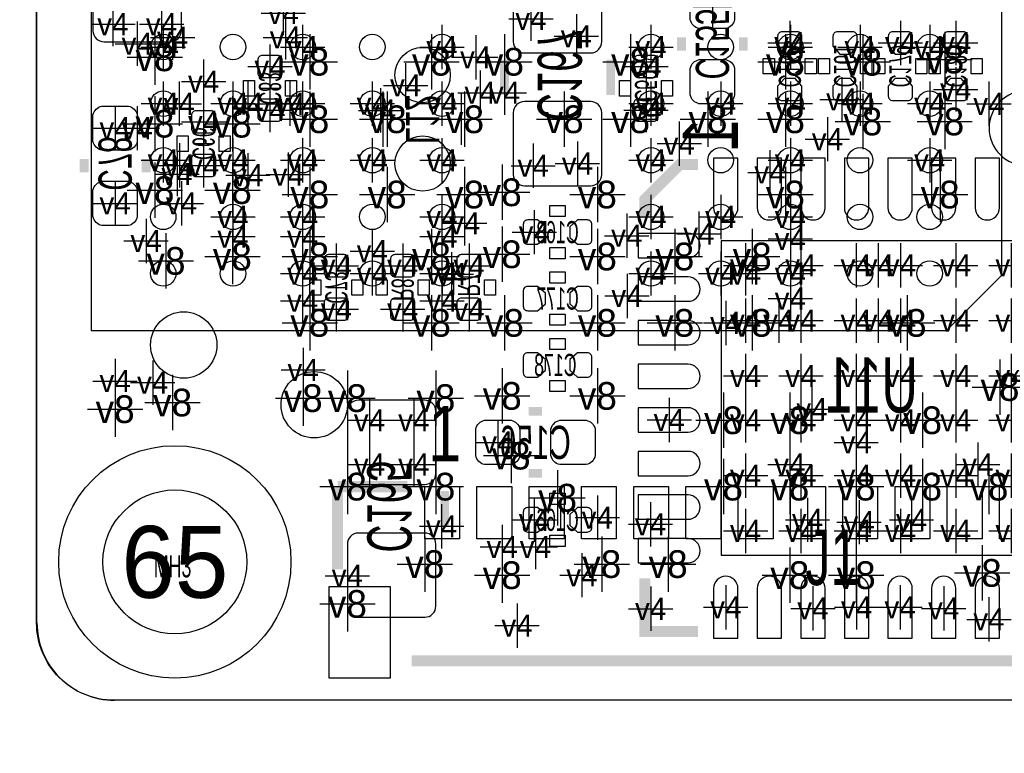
# Model space of a CAD drawing. Extents: x -64 to 356, y -42 to 255.
# Tile 5 of 31: x -2 to 10, y -2 to 6. Entities that reach past the tile are written whole.
import ezdxf
from ezdxf.enums import TextEntityAlignment as Align

# ---------------------------------------------------------------- set-up
doc = ezdxf.new("R2010")
doc.units = 0
for name, color, linetype in [('BG_OUTLINE', 7, 'CONTINUOUS'), ('BG_PANEL', 7, 'CONTINUOUS'), ('MA_NCLEGEND-1-16', 7, 'CONTINUOUS'), ('MA_NCLEGEND-1-2', 7, 'CONTINUOUS'), ('MA_NCLEGEND-14-15', 7, 'CONTINUOUS'), ('MA_NCLEGEND-15-16', 7, 'CONTINUOUS'), ('MA_NCLEGEND-2-3', 7, 'CONTINUOUS'), ('MA_NCLEGEND-3-14', 7, 'CONTINUOUS'), ('PG_SILKSCREEN_BOTTOM', 7, 'CONTINUOUS'), ('PG_SILKSCREEN_TOP', 7, 'CONTINUOUS'), ('PIN_BOTTOM', 7, 'CONTINUOUS'), ('PIN_TOP', 7, 'CONTINUOUS'), ('RD_ASSEMBLY_BOTTOM', 7, 'CONTINUOUS'), ('RD_ASSEMBLY_TOP', 7, 'CONTINUOUS')]:
    doc.layers.add(name, color=color, linetype=linetype)

# ---------------------------------------------------------------- blocks, each defined once
blk = doc.blocks.new('FIGURE_CROSS')
for points in [[(0, 0.5), (0, -0.5)], [(-0.5, 0), (0.5, 0)]]:
    blk.add_lwpolyline(points)
blk = doc.blocks.new('FIGURE_CIRCLE')
blk.add_circle((0, 0), 0.5)

msp = doc.modelspace()

# ---------------------------------------------------------------- linework, layer by layer
at = {"layer": 'BG_OUTLINE'}
msp.add_lwpolyline([(-1.5875, 22.9235, -0.414205), (-0.6985, 23.8125), (48.3235, 23.8125, -0.414199), (49.2125, 22.9235), (49.2125, 20.5105), (49.2125, 1.7145), (49.2125, -0.6985, -0.414223), (48.3235, -1.5875), (-0.6985, -1.5875, -0.414228), (-1.5875, -0.6985)], format="xyb", close=True, dxfattribs=at)
at = {"layer": 'BG_PANEL'}
for points in [[(-1.583182, 1.7145), (-1.583182, 20.5105)], [(-1.583182, -0.6985), (-1.583182, 1.7145)], [(48.327818, -1.5875), (-0.694182, -1.5875)]]:
    msp.add_lwpolyline(points, dxfattribs=at)
for points in [[(-3.615182, -0.6985, 0.414214), (-0.694182, -3.6195)], [(-1.583182, -0.6985, 0.414214), (-0.694182, -1.5875)]]:
    msp.add_lwpolyline(points, format="xyb", dxfattribs=at)
at = {"layer": 'PG_SILKSCREEN_BOTTOM'}
for points, const_width in [([(5.8166, 5.8674), (5.8166, 6.0198)], 0.1016), ([(6.5278, 5.8674), (6.5278, 6.0198)], 0.1016), ([(3.7846, 5.7658), (3.7846, 5.3594)], 0.1016), ([(5.0038, 5.7658), (5.0038, 5.3594)], 0.1016), ([(-1.0414, 4.6228), (-1.0414, 4.4704)], 0.1016), ([(-0.3302, 4.6228), (-0.3302, 4.4704)], 0.1016), ([(5.397246, 3.948684), (5.397246, 4.159504), (5.797296, 4.559554), (6.008116, 4.559554)], 0.127), ([(4.2164, 1.7272), (4.064, 1.7272)], 0.1016), ([(4.2164, 1.016), (4.064, 1.016)], 0.1016), ([(1.8796, 0.8128), (1.8796, 0.4064)], 0.1016), ([(3.0988, 0.8128), (3.0988, 0.4064)], 0.1016), ([(5.397246, -0.189484), (5.397246, -0.800354), (6.008116, -0.800354)], 0.127)]:
    msp.add_lwpolyline(points, dxfattribs=dict(at, const_width=const_width))
for points in [[(6.7564, 5.7785), (6.8834, 5.7785), (6.8834, 5.6007), (6.7564, 5.6007)], [(7.239, 5.7785), (7.366, 5.7785), (7.366, 5.6007), (7.239, 5.6007)], [(7.5184, 5.6007), (7.3914, 5.6007), (7.3914, 5.7785), (7.5184, 5.7785)], [(8.001, 5.6007), (7.874, 5.6007), (7.874, 5.7785), (8.001, 5.7785)], [(8.1534, 5.6007), (8.0264, 5.6007), (8.0264, 5.7785), (8.1534, 5.7785)], [(8.636, 5.6007), (8.509, 5.6007), (8.509, 5.7785), (8.636, 5.7785)], [(8.7884, 5.6007), (8.6614, 5.6007), (8.6614, 5.7785), (8.7884, 5.7785)], [(9.271, 5.6007), (9.144, 5.6007), (9.144, 5.7785), (9.271, 5.7785)], [(0.7874, 5.5245), (0.9144, 5.5245), (0.9144, 5.3467), (0.7874, 5.3467)], [(1.27, 5.5245), (1.397, 5.5245), (1.397, 5.3467), (1.27, 5.3467)], [(5.2324, 5.3467), (5.1054, 5.3467), (5.1054, 5.5245), (5.2324, 5.5245)], [(5.715, 5.3467), (5.588, 5.3467), (5.588, 5.5245), (5.715, 5.5245)], [(0.0254, 4.8895), (0.1524, 4.8895), (0.1524, 4.7117), (0.0254, 4.7117)], [(0.508, 4.8895), (0.635, 4.8895), (0.635, 4.7117), (0.508, 4.7117)], [(4.4831, 4.0894), (4.4831, 3.9624), (4.3053, 3.9624), (4.3053, 4.0894)], [(4.4831, 3.6068), (4.4831, 3.4798), (4.3053, 3.4798), (4.3053, 3.6068)], [(4.4831, 3.3274), (4.4831, 3.2004), (4.3053, 3.2004), (4.3053, 3.3274)], [(1.5494, 3.2385), (1.6764, 3.2385), (1.6764, 3.0607), (1.5494, 3.0607)], [(2.032, 3.2385), (2.159, 3.2385), (2.159, 3.0607), (2.032, 3.0607)], [(2.3114, 3.2385), (2.4384, 3.2385), (2.4384, 3.0607), (2.3114, 3.0607)], [(2.794, 3.2385), (2.921, 3.2385), (2.921, 3.0607), (2.794, 3.0607)], [(3.0734, 3.2385), (3.2004, 3.2385), (3.2004, 3.0607), (3.0734, 3.0607)], [(3.556, 3.2385), (3.683, 3.2385), (3.683, 3.0607), (3.556, 3.0607)], [(4.4831, 2.8448), (4.4831, 2.7178), (4.3053, 2.7178), (4.3053, 2.8448)], [(4.4831, 2.5654), (4.4831, 2.4384), (4.3053, 2.4384), (4.3053, 2.5654)], [(4.4831, 2.0828), (4.4831, 1.9558), (4.3053, 1.9558), (4.3053, 2.0828)], [(4.4831, 0.7874), (4.4831, 0.6604), (4.3053, 0.6604), (4.3053, 0.7874)], [(4.4831, 0.3048), (4.4831, 0.1778), (4.3053, 0.1778), (4.3053, 0.3048)]]:
    msp.add_lwpolyline(points, close=True, dxfattribs=at)
for points in [[(0.9906, 5.4356), (1.1938, 5.4356)], [(5.5118, 5.4356), (5.3086, 5.4356)], [(2.3876, 5.3975), (2.3876, 4.7625)], [(3.2893, 5.3721), (3.2893, 4.7879)], [(0.2286, 4.8006), (0.4318, 4.8006)], [(1.7526, 3.1496), (1.9558, 3.1496)]]:
    msp.add_lwpolyline(points, dxfattribs=at)
at = {"layer": 'PG_SILKSCREEN_TOP'}
msp.add_lwpolyline([(9.495028, 17.61236), (-0.960628, 17.61236), (-0.960628, 2.65684), (8.860028, 2.65684), (9.495028, 3.29184), (9.495028, 17.61236)], dxfattribs=at)
msp.add_lwpolyline([(10.209022, 4.9784, 1), (9.348978, 4.9784, 1), (10.209022, 4.9784)], format="xyb", dxfattribs=at)
at = {"layer": 'PG_SILKSCREEN_TOP', "const_width": 0.127}
for points in [[(2.669286, 0.8636), (1.869186, 0.8636)], [(1.869186, 0.8636), (1.869186, -0.08636)], [(2.719324, -1.136396), (12.469114, -1.136396)]]:
    msp.add_lwpolyline(points, dxfattribs=at)
at = {"layer": 'PIN_BOTTOM'}
for points in [[(-0.0508, 6.9342), (-0.8128, 6.9342, 0.414214), (-0.9398, 6.8072), (-0.9398, 6.096, 0.414214), (-0.8128, 5.969), (-0.0508, 5.969, 0.414214), (0.0762, 6.096), (0.0762, 6.8072, 0.414214)], [(4.0132, 5.842), (4.7752, 5.842, 0.414214), (4.9022, 5.969), (4.9022, 6.6802, 0.414214), (4.7752, 6.8072), (4.0132, 6.8072, 0.414214), (3.8862, 6.6802), (3.8862, 5.969, 0.414214)], [(5.9182, 6.223), (5.9182, 6.5278, -0.294587), (6.0198, 6.6294), (6.3246, 6.6294, -0.294587), (6.4262, 6.5278), (6.4262, 6.223, -0.294587), (6.3246, 6.1214), (6.0198, 6.1214, -0.294587)], [(7.2009, 5.919978), (7.2009, 6.0325, 0.414214), (7.1501, 6.0833), (6.9723, 6.0833, 0.414214), (6.9215, 6.0325), (6.9215, 5.919978), (6.999478, 5.8293), (7.122922, 5.8293)], [(7.8359, 5.919978), (7.8359, 6.0325, 0.414214), (7.7851, 6.0833), (7.6073, 6.0833, 0.414214), (7.5565, 6.0325), (7.5565, 5.919978), (7.634478, 5.8293), (7.757922, 5.8293)], [(8.4709, 5.919978), (8.4709, 6.0325, 0.414214), (8.4201, 6.0833), (8.2423, 6.0833, 0.414214), (8.1915, 6.0325), (8.1915, 5.919978), (8.269478, 5.8293), (8.392922, 5.8293)], [(9.1059, 5.919978), (9.1059, 6.0325, 0.414214), (9.0551, 6.0833), (8.8773, 6.0833, 0.414214), (8.8265, 6.0325), (8.8265, 5.919978), (8.904478, 5.8293), (9.027922, 5.8293)], [(1.0033, 5.812536, 0.414214), (0.9525, 5.761736), (0.9525, 5.609336, 0.414214), (1.0033, 5.558536), (1.1811, 5.558536, 0.414214), (1.2319, 5.609336), (1.2319, 5.761736, 0.414214), (1.1811, 5.812536)], [(5.4991, 5.558536, 0.414214), (5.5499, 5.609336), (5.5499, 5.761736, 0.414214), (5.4991, 5.812536), (5.3213, 5.812536, 0.414214), (5.2705, 5.761736), (5.2705, 5.609336, 0.414214), (5.3213, 5.558536)], [(5.9182, 5.3594), (5.9182, 5.6642, -0.294587), (6.0198, 5.7658), (6.3246, 5.7658, -0.294587), (6.4262, 5.6642), (6.4262, 5.3594, -0.294587), (6.3246, 5.2578), (6.0198, 5.2578, -0.294587)], [(6.9215, 5.459222), (6.9215, 5.3467, 0.414214), (6.9723, 5.2959), (7.1501, 5.2959, 0.414214), (7.2009, 5.3467), (7.2009, 5.459222), (7.122922, 5.5499), (6.999478, 5.5499)], [(7.5565, 5.459222), (7.5565, 5.3467, 0.414214), (7.6073, 5.2959), (7.7851, 5.2959, 0.414214), (7.8359, 5.3467), (7.8359, 5.459222), (7.757922, 5.5499), (7.634478, 5.5499)], [(8.1915, 5.459222), (8.1915, 5.3467, 0.414214), (8.2423, 5.2959), (8.4201, 5.2959, 0.414214), (8.4709, 5.3467), (8.4709, 5.459222), (8.392922, 5.5499), (8.269478, 5.5499)], [(8.8265, 5.459222), (8.8265, 5.3467, 0.414214), (8.8773, 5.2959), (9.0551, 5.2959, 0.414214), (9.1059, 5.3467), (9.1059, 5.459222), (9.027922, 5.5499), (8.904478, 5.5499)], [(-0.4318, 5.1308), (-0.4318, 4.826, -0.294587), (-0.5334, 4.7244), (-0.8382, 4.7244, -0.294587), (-0.9398, 4.826), (-0.9398, 5.1308, -0.294587), (-0.8382, 5.2324), (-0.5334, 5.2324, -0.294587)], [(1.0033, 5.312664, 0.414214), (0.9525, 5.261864), (0.9525, 5.109464, 0.414214), (1.0033, 5.058664), (1.1811, 5.058664, 0.414214), (1.2319, 5.109464), (1.2319, 5.261864, 0.414214), (1.1811, 5.312664)], [(4.0132, 4.318), (4.7752, 4.318, 0.414214), (4.9022, 4.445), (4.9022, 5.1562, 0.414214), (4.7752, 5.2832), (4.0132, 5.2832, 0.414214), (3.8862, 5.1562), (3.8862, 4.445, 0.414214)], [(5.4991, 5.058664, 0.414214), (5.5499, 5.109464), (5.5499, 5.261864, 0.414214), (5.4991, 5.312664), (5.3213, 5.312664, 0.414214), (5.2705, 5.261864), (5.2705, 5.109464, 0.414214), (5.3213, 5.058664)], [(0.2413, 5.177536, 0.414214), (0.1905, 5.126736), (0.1905, 4.974336, 0.414214), (0.2413, 4.923536), (0.4191, 4.923536, 0.414214), (0.4699, 4.974336), (0.4699, 5.126736, 0.414214), (0.4191, 5.177536)], [(0.2413, 4.677664, 0.414214), (0.1905, 4.626864), (0.1905, 4.474464, 0.414214), (0.2413, 4.423664), (0.4191, 4.423664, 0.414214), (0.4699, 4.474464), (0.4699, 4.626864, 0.414214), (0.4191, 4.677664)], [(6.46557, 4.0767), (6.46557, 4.6355), (6.18617, 4.6355), (6.18617, 4.0767), (6.18617, 4.064, 1), (6.46557, 4.064)], [(6.96595, 4.0767), (6.96595, 4.6355), (6.68655, 4.6355), (6.68655, 4.0767), (6.68655, 4.064, 1), (6.96595, 4.064)], [(7.46633, 4.0767), (7.46633, 4.6355), (7.18693, 4.6355), (7.18693, 4.0767), (7.18693, 4.064, 1), (7.46633, 4.064)], [(7.96671, 4.0767), (7.96671, 4.6355), (7.68731, 4.6355), (7.68731, 4.0767), (7.68731, 4.064, 1), (7.96671, 4.064)], [(8.46709, 4.0767), (8.46709, 4.6355), (8.18769, 4.6355), (8.18769, 4.0767), (8.18769, 4.064, 1), (8.46709, 4.064)], [(8.96747, 4.0767), (8.96747, 4.6355), (8.68807, 4.6355), (8.68807, 4.0767), (8.68807, 4.064, 1), (8.96747, 4.064)], [(9.46785, 4.0767), (9.46785, 4.6355), (9.18845, 4.6355), (9.18845, 4.0767), (9.18845, 4.064, 1), (9.46785, 4.064)], [(-0.4318, 4.2672), (-0.4318, 3.9624, -0.294587), (-0.5334, 3.8608), (-0.8382, 3.8608, -0.294587), (-0.9398, 3.9624), (-0.9398, 4.2672, -0.294587), (-0.8382, 4.3688), (-0.5334, 4.3688, -0.294587)], [(4.163822, 3.9243), (4.0513, 3.9243, 0.414214), (4.0005, 3.8735), (4.0005, 3.6957, 0.414214), (4.0513, 3.6449), (4.163822, 3.6449), (4.2545, 3.722878), (4.2545, 3.846322)], [(4.624578, 3.6449), (4.7371, 3.6449, 0.414214), (4.7879, 3.6957), (4.7879, 3.8735, 0.414214), (4.7371, 3.9243), (4.624578, 3.9243), (4.5339, 3.846322), (4.5339, 3.722878)], [(5.8801, 3.77063), (5.3213, 3.77063), (5.3213, 3.49123), (5.8801, 3.49123), (5.8928, 3.49123, 1), (5.8928, 3.77063)], [(1.7653, 3.526536, 0.414214), (1.7145, 3.475736), (1.7145, 3.323336, 0.414214), (1.7653, 3.272536), (1.9431, 3.272536, 0.414214), (1.9939, 3.323336), (1.9939, 3.475736, 0.414214), (1.9431, 3.526536)], [(2.5273, 3.526536, 0.414214), (2.4765, 3.475736), (2.4765, 3.323336, 0.414214), (2.5273, 3.272536), (2.7051, 3.272536, 0.414214), (2.7559, 3.323336), (2.7559, 3.475736, 0.414214), (2.7051, 3.526536)], [(3.2893, 3.526536, 0.414214), (3.2385, 3.475736), (3.2385, 3.323336, 0.414214), (3.2893, 3.272536), (3.4671, 3.272536, 0.414214), (3.5179, 3.323336), (3.5179, 3.475736, 0.414214), (3.4671, 3.526536)], [(5.8801, 3.27025), (5.3213, 3.27025), (5.3213, 2.99085), (5.8801, 2.99085), (5.8928, 2.99085, 1), (5.8928, 3.27025)], [(4.163822, 3.1623), (4.0513, 3.1623, 0.414214), (4.0005, 3.1115), (4.0005, 2.9337, 0.414214), (4.0513, 2.8829), (4.163822, 2.8829), (4.2545, 2.960878), (4.2545, 3.084322)], [(4.624578, 2.8829), (4.7371, 2.8829, 0.414214), (4.7879, 2.9337), (4.7879, 3.1115, 0.414214), (4.7371, 3.1623), (4.624578, 3.1623), (4.5339, 3.084322), (4.5339, 2.960878)], [(1.7653, 3.026664, 0.414214), (1.7145, 2.975864), (1.7145, 2.823464, 0.414214), (1.7653, 2.772664), (1.9431, 2.772664, 0.414214), (1.9939, 2.823464), (1.9939, 2.975864, 0.414214), (1.9431, 3.026664)], [(2.5273, 3.026664, 0.414214), (2.4765, 2.975864), (2.4765, 2.823464, 0.414214), (2.5273, 2.772664), (2.7051, 2.772664, 0.414214), (2.7559, 2.823464), (2.7559, 2.975864, 0.414214), (2.7051, 3.026664)], [(3.2893, 3.026664, 0.414214), (3.2385, 2.975864), (3.2385, 2.823464, 0.414214), (3.2893, 2.772664), (3.4671, 2.772664, 0.414214), (3.5179, 2.823464), (3.5179, 2.975864, 0.414214), (3.4671, 3.026664)], [(5.8801, 2.76987), (5.3213, 2.76987), (5.3213, 2.49047), (5.8801, 2.49047), (5.8928, 2.49047, 1), (5.8928, 2.76987)], [(4.163822, 2.4003), (4.0513, 2.4003, 0.414214), (4.0005, 2.3495), (4.0005, 2.1717, 0.414214), (4.0513, 2.1209), (4.163822, 2.1209), (4.2545, 2.198878), (4.2545, 2.322322)], [(4.624578, 2.1209), (4.7371, 2.1209, 0.414214), (4.7879, 2.1717), (4.7879, 2.3495, 0.414214), (4.7371, 2.4003), (4.624578, 2.4003), (4.5339, 2.322322), (4.5339, 2.198878)], [(5.8801, 2.26949), (5.3213, 2.26949), (5.3213, 1.99009), (5.8801, 1.99009), (5.8928, 1.99009, 1), (5.8928, 2.26949)], [(2.1082, 0.889), (2.8702, 0.889, 0.414214), (2.9972, 1.016), (2.9972, 1.7272, 0.414214), (2.8702, 1.8542), (2.1082, 1.8542, 0.414214), (1.9812, 1.7272), (1.9812, 1.016, 0.414214)], [(5.8801, 1.76911), (5.3213, 1.76911), (5.3213, 1.48971), (5.8801, 1.48971), (5.8928, 1.48971, 1), (5.8928, 1.76911)], [(3.8608, 1.1176), (3.556, 1.1176, -0.294587), (3.4544, 1.2192), (3.4544, 1.524, -0.294587), (3.556, 1.6256), (3.8608, 1.6256, -0.294587), (3.9624, 1.524), (3.9624, 1.2192, -0.294587)], [(4.7244, 1.1176), (4.4196, 1.1176, -0.294587), (4.318, 1.2192), (4.318, 1.524, -0.294587), (4.4196, 1.6256), (4.7244, 1.6256, -0.294587), (4.826, 1.524), (4.826, 1.2192, -0.294587)], [(5.8801, 1.26873), (5.3213, 1.26873), (5.3213, 0.98933), (5.8801, 0.98933), (5.8928, 0.98933, 1), (5.8928, 1.26873)], [(5.8801, 0.76835), (5.3213, 0.76835), (5.3213, 0.48895), (5.8801, 0.48895), (5.8928, 0.48895, 1), (5.8928, 0.76835)], [(4.163822, 0.6223), (4.0513, 0.6223, 0.414214), (4.0005, 0.5715), (4.0005, 0.3937, 0.414214), (4.0513, 0.3429), (4.163822, 0.3429), (4.2545, 0.420878), (4.2545, 0.544322)], [(4.624578, 0.3429), (4.7371, 0.3429, 0.414214), (4.7879, 0.3937), (4.7879, 0.5715, 0.414214), (4.7371, 0.6223), (4.624578, 0.6223), (4.5339, 0.544322), (4.5339, 0.420878)], [(2.1082, -0.635), (2.8702, -0.635, 0.414214), (2.9972, -0.508), (2.9972, 0.2032, 0.414214), (2.8702, 0.3302), (2.1082, 0.3302, 0.414214), (1.9812, 0.2032), (1.9812, -0.508, 0.414214)], [(5.8801, 0.26797), (5.3213, 0.26797), (5.3213, -0.01143), (5.8801, -0.01143), (5.8928, -0.01143, 1), (5.8928, 0.26797)], [(6.18617, -0.3175), (6.18617, -0.8763), (6.46557, -0.8763), (6.46557, -0.3175), (6.46557, -0.3048, 1), (6.18617, -0.3048)], [(6.68655, -0.3175), (6.68655, -0.8763), (6.96595, -0.8763), (6.96595, -0.3175), (6.96595, -0.3048, 1), (6.68655, -0.3048)], [(7.18693, -0.3175), (7.18693, -0.8763), (7.46633, -0.8763), (7.46633, -0.3175), (7.46633, -0.3048, 1), (7.18693, -0.3048)], [(7.68731, -0.3175), (7.68731, -0.8763), (7.96671, -0.8763), (7.96671, -0.3175), (7.96671, -0.3048, 1), (7.68731, -0.3048)], [(8.18769, -0.3175), (8.18769, -0.8763), (8.46709, -0.8763), (8.46709, -0.3175), (8.46709, -0.3048, 1), (8.18769, -0.3048)], [(8.68807, -0.3175), (8.68807, -0.8763), (8.96747, -0.8763), (8.96747, -0.3175), (8.96747, -0.3048, 1), (8.68807, -0.3048)], [(9.18845, -0.3175), (9.18845, -0.8763), (9.46785, -0.8763), (9.46785, -0.3175), (9.46785, -0.3048, 1), (9.18845, -0.3048)]]:
    msp.add_lwpolyline(points, format="xyb", close=True, dxfattribs=at)
msp.add_lwpolyline([(9.8806, 0.0762), (9.8806, 3.683), (6.2738, 3.683), (6.2738, 0.0762)], close=True, dxfattribs=at)
for centre, radius in [((2.8448, 5.588), 0.3175), ((2.8448, 4.572), 0.3175), ((0.1016, 2.4892), 0.381), ((0, 0), 1.3335)]:
    msp.add_circle(centre, radius, dxfattribs=at)
at = {"layer": 'PIN_TOP'}
for points in [[(2.86893, 0.263652), (2.86893, 0.8636), (3.26898, 0.8636), (3.26898, 0.263652)], [(3.469132, 0.263652), (3.469132, 0.8636), (3.869182, 0.8636), (3.869182, 0.263652)], [(4.06908, 0.263652), (4.06908, 0.8636), (4.46913, 0.8636), (4.46913, 0.263652)], [(4.669028, 0.263652), (4.669028, 0.8636), (5.069078, 0.8636), (5.069078, 0.263652)], [(5.268976, 0.263652), (5.268976, 0.8636), (5.669026, 0.8636), (5.669026, 0.263652)], [(5.868924, 0.263652), (5.868924, 0.8636), (6.268974, 0.8636), (6.268974, 0.263652)], [(6.469126, 0.263652), (6.469126, 0.8636), (6.869176, 0.8636), (6.869176, 0.263652)], [(7.069074, 0.263652), (7.069074, 0.8636), (7.469124, 0.8636), (7.469124, 0.263652)], [(7.669022, 0.263652), (7.669022, 0.8636), (8.069072, 0.8636), (8.069072, 0.263652)], [(8.26897, 0.263652), (8.26897, 0.8636), (8.66902, 0.8636), (8.66902, 0.263652)], [(8.869172, 0.263652), (8.869172, 0.8636), (9.269222, 0.8636), (9.269222, 0.263652)], [(9.46912, 0.263652), (9.46912, 0.8636), (9.86917, 0.8636), (9.86917, 0.263652)], [(1.772412, -1.334516), (1.772412, -0.28448), (2.472436, -0.28448), (2.472436, -1.334516)]]:
    msp.add_lwpolyline(points, close=True, dxfattribs=at)
for centre, radius in [((-0.132842, 5.909564), 0.14605), ((0.667258, 5.909564), 0.14605), ((1.467104, 5.909564), 0.14605), ((2.267204, 5.909564), 0.14605), ((3.067304, 5.909564), 0.14605), ((5.467096, 5.909564), 0.14605), ((6.267196, 5.909564), 0.14605), ((7.067296, 5.909564), 0.14605), ((7.867142, 5.909564), 0.14605), ((8.667242, 5.909564), 0.14605), ((-0.132842, 5.259578), 0.14605), ((0.667258, 5.259578), 0.14605), ((1.467104, 5.259578), 0.14605), ((2.267204, 5.259578), 0.14605), ((3.067304, 5.259578), 0.14605), ((5.467096, 5.259578), 0.14605), ((6.267196, 5.259578), 0.14605), ((7.067296, 5.259578), 0.14605), ((7.867142, 5.259578), 0.14605), ((8.667242, 5.259578), 0.14605), ((-0.132842, 4.609592), 0.14605), ((0.667258, 4.609592), 0.14605), ((1.467104, 4.609592), 0.14605), ((2.267204, 4.609592), 0.14605), ((3.067304, 4.609592), 0.14605), ((5.467096, 4.609592), 0.14605), ((6.267196, 4.609592), 0.14605), ((7.067296, 4.609592), 0.14605), ((7.867142, 4.609592), 0.14605), ((8.667242, 4.609592), 0.14605), ((-0.132842, 3.959606), 0.14605), ((0.667258, 3.959606), 0.14605), ((1.467104, 3.959606), 0.14605), ((2.267204, 3.959606), 0.14605), ((3.067304, 3.959606), 0.14605), ((5.467096, 3.959606), 0.14605), ((6.267196, 3.959606), 0.14605), ((7.067296, 3.959606), 0.14605), ((7.867142, 3.959606), 0.14605), ((8.667242, 3.959606), 0.14605), ((-0.132842, 3.30962), 0.14605), ((0.667258, 3.30962), 0.14605), ((1.467104, 3.30962), 0.14605), ((2.267204, 3.30962), 0.14605), ((3.067304, 3.30962), 0.14605), ((5.467096, 3.30962), 0.14605), ((6.267196, 3.30962), 0.14605), ((7.067296, 3.30962), 0.14605), ((7.867142, 3.30962), 0.14605), ((8.667242, 3.30962), 0.14605), ((1.6002, 1.8034), 0.381), ((0, 0), 1.3335)]:
    msp.add_circle(centre, radius, dxfattribs=at)

# ---------------------------------------------------------------- block references
at = {"layer": 'MA_NCLEGEND-1-16', "xscale": 1.651, "yscale": 1.651}
msp.add_blockref('FIGURE_CIRCLE', (0, 0), dxfattribs=at)
at = {"layer": 'MA_NCLEGEND-1-2', "xscale": 0.508, "yscale": 0.508}
for p in [(-0.132842, 5.909564), (1.467104, 5.909564), (3.067304, 5.909564), (5.467096, 5.909564), (7.067296, 5.909564), (7.867142, 5.909564), (8.667242, 5.909564), (-0.132842, 5.259578), (0.667258, 5.259578), (1.467104, 5.259578), (2.267204, 5.259578), (3.067304, 5.259578), (5.467096, 5.259578), (6.267196, 5.259578), (7.067296, 5.259578), (7.867142, 5.259578), (8.667242, 5.259578), (-0.132842, 4.609592), (0.667258, 4.609592), (1.467104, 4.609592), (2.267204, 4.609592), (3.067304, 4.609592), (5.467096, 4.609592), (7.067296, 4.609592), (8.667242, 4.609592), (0.667258, 3.959606), (1.467104, 3.959606), (3.067304, 3.959606), (5.467096, 3.959606), (6.267196, 3.959606), (7.067296, 3.959606), (1.467104, 3.30962), (2.267204, 3.30962), (3.067304, 3.30962), (5.467096, 3.30962), (6.267196, 3.30962), (7.067296, 3.30962), (4.8514, 0.508), (5.461, 0.4318), (7.2644, 0.4826), (7.856728, 0.455676), (8.4582, 0.4826), (3.062478, 0.40894)]:
    msp.add_blockref('FIGURE_CROSS', p, dxfattribs=at)
at = {"layer": 'MA_NCLEGEND-14-15', "xscale": 0.508, "yscale": 0.508}
for p in [(1.2446, 6.2992), (4.0894, 6.233414), (4.6101, 6.0325), (-0.4318, 5.947664), (8.3312, 5.9563), (3.4544, 5.7912), (1.0922, 5.685536), (5.4102, 5.685536), (0.3302, 5.5118), (2.649728, 5.469128), (3.7846, 5.3848), (7.6581, 5.3086), (5.4102, 5.185664), (-0.4318, 4.9784), (0.054864, 4.550664), (4.1148, 4.5466), (4.6228, 4.572), (0.0762, 4.1148), (3.3274, 3.8862), (4.1275, 3.7846), (-0.3302, 3.683), (1.8542, 3.399536), (2.6162, 3.399536), (8.0772, 3.4036), (8.9662, 3.4036), (3.175, 3.302), (1.8542, 2.899664), (2.6162, 2.899664), (3.3782, 2.899664), (6.3246, 2.7432), (6.9342, 2.7686), (8.0772, 2.7686), (8.9662, 2.7686), (1.4732, 2.202942), (6.5532, 2.1336), (7.1882, 2.1336), (7.8232, 2.1336), (8.3312, 2.1336), (-0.6858, 2.075942), (-0.254, 2.0574), (7.3152, 1.7526), (2.2352, 1.6256), (2.7432, 1.6256), (6.5532, 1.6256), (8.3312, 1.6256), (3.7084, 1.3716), (7.8232, 1.3716), (2.2352, 1.1176), (2.7432, 1.1176), (7.0612, 1.1176), (9.2202, 1.1176), (6.5532, 0.9906), (9.6012, 0.9906), (4.1275, 0.4826), (3.7592, 0.170942), (1.9812, -0.159258), (4.673854, -0.1524), (7.32663, -0.5334), (7.82701, -0.5207), (8.82777, -0.5334), (9.3472, -0.6604)]:
    msp.add_blockref('FIGURE_CROSS', p, dxfattribs=at)
at = {"layer": 'MA_NCLEGEND-15-16', "xscale": 0.508, "yscale": 0.508}
for p in [(6.1722, 6.3754), (4.0894, 6.233414), (-0.7112, 6.1722), (-0.1524, 6.1722), (4.6101, 6.0325), (7.0612, 5.9563), (8.3312, 5.9563), (8.9662, 5.9563), (3.4544, 5.7912), (1.0922, 5.685536), (5.4102, 5.685536), (8.9662, 5.4229), (3.5052, 5.3848), (1.0922, 5.185664), (2.3622, 5.1816), (5.4102, 5.185664), (-0.6858, 4.9784), (0.3302, 5.050536), (7.493, 4.8514), (0.3302, 4.550664), (4.1148, 4.5466), (4.6228, 4.572), (-0.6858, 4.1148), (4.1275, 3.7846), (1.8542, 3.399536), (2.6162, 3.399536), (3.3782, 3.399536), (6.5532, 3.4036), (7.1882, 3.4036), (7.8232, 3.4036), (8.3312, 3.4036), (8.9662, 3.4036), (9.6012, 3.4036), (1.8542, 2.899664), (2.6162, 2.899664), (3.3782, 2.899664), (6.5532, 2.7686), (7.1882, 2.7686), (7.8232, 2.7686), (8.3312, 2.7686), (8.9662, 2.7686), (9.6012, 2.7686), (6.5532, 2.1336), (7.1882, 2.1336), (7.8232, 2.1336), (8.3312, 2.1336), (8.9662, 2.1336), (9.6012, 2.1336), (2.2352, 1.6256), (2.7432, 1.6256), (5.6769, 1.62941), (6.5532, 1.6256), (7.1882, 1.6256), (7.8232, 1.6256), (8.3312, 1.6256), (8.9662, 1.6256), (9.6012, 1.6256), (3.7084, 1.3716), (2.2352, 1.1176), (2.7432, 1.1176), (6.5532, 0.9906), (7.1882, 0.9906), (7.8232, 0.9906), (8.3312, 0.9906), (8.9662, 0.9906), (9.6012, 0.9906), (4.1275, 0.4826), (6.5532, 0.3556), (7.1882, 0.3556), (7.8232, 0.3556), (8.3312, 0.3556), (8.9662, 0.3556), (9.6012, 0.3556), (4.673854, -0.1524), (5.46354, -0.53848), (6.32587, -0.5207), (7.32663, -0.5334), (7.82701, -0.5207), (8.32739, -0.5207), (8.82777, -0.5334), (9.3472, -0.6604), (3.92938, -0.73152)]:
    msp.add_blockref('FIGURE_CROSS', p, dxfattribs=at)
at = {"layer": 'MA_NCLEGEND-2-3', "xscale": 0.508, "yscale": 0.508}
for p in [(-0.0254, 6.017006), (1.27, 6.0198), (5.467096, 5.909564), (7.067296, 5.909564), (7.867142, 5.909564), (0.0508, 5.2578), (0.8382, 5.2578), (1.3208, 5.2578), (2.267204, 5.259578), (3.067304, 5.259578), (5.467096, 5.259578), (6.267196, 5.259578), (7.067296, 5.259578), (9.3472, 5.2578), (5.7912, 4.8006), (2.267204, 4.609592), (3.067304, 4.609592), (8.667242, 4.609592), (0.0254, 4.45135), (0.8382, 4.43865), (1.302512, 4.445), (6.8326, 4.4704), (0.667258, 3.7338), (1.467104, 3.7338), (3.067304, 3.7338), (5.18922, 3.74396), (6.01726, 3.76682), (7.067296, 3.7084), (-0.3302, 3.683), (2.267204, 3.56616), (6.5532, 3.30962), (5.19176, 3.05308), (1.467104, 2.9972), (3.067304, 2.9972), (7.067296, 3.0226), (1.4732, 2.202942), (-0.6858, 2.075942), (-0.254, 2.0574), (4.8514, 0.508), (5.461, 0.4318), (7.856728, 0.455676), (8.4582, 0.4826), (3.062478, 0.40894), (4.1402, 0.170942), (1.9812, -0.159258)]:
    msp.add_blockref('FIGURE_CROSS', p, dxfattribs=at)
at = {"layer": 'MA_NCLEGEND-3-14', "xscale": 0.635, "yscale": 0.635}
for p in [(-0.2286, 5.7912), (1.5494, 5.7404), (2.9464, 5.7404), (3.7846, 5.7404), (5.2324, 5.7404), (7.0104, 5.7404), (7.8994, 5.7404), (8.8392, 5.7658), (-0.2286, 5.0292), (0.6604, 5.0292), (1.5494, 5.08), (2.4384, 5.08), (3.3274, 5.08), (4.4704, 5.08), (5.2324, 5.08), (6.1214, 5.08), (7.0104, 5.08), (7.8994, 5.0546), (8.8392, 5.0546), (-0.2286, 4.2672), (0.6604, 4.2672), (1.5494, 4.2164), (2.4384, 4.2164), (3.3274, 4.2164), (3.7592, 4.2418), (4.8514, 4.2164), (7.0104, 4.2164), (8.7884, 4.2164), (3.7592, 3.5306), (-0.1016, 3.4544), (0.6604, 3.5052), (1.5494, 3.5052), (2.9464, 3.5052), (4.8514, 3.5052), (5.7404, 3.5052), (6.6294, 3.5052), (1.5494, 2.7432), (2.9464, 2.7432), (3.7846, 2.7432), (4.8514, 2.7432), (5.7404, 2.7432), (6.6294, 2.7432), (8.4074, 2.7432), (9.4742, 2.0066), (1.4732, 1.8796), (1.9812, 1.8796), (2.9972, 1.8796), (3.7592, 1.905), (4.8514, 1.905), (-0.6858, 1.7526), (-0.0254, 1.8288), (6.2992, 1.6256), (7.0612, 1.6256), (8.5852, 1.6256), (3.8608, 1.2192), (1.9812, 0.8636), (2.9972, 0.8636), (6.2992, 0.8636), (7.0612, 0.8636), (7.8232, 0.8636), (8.5852, 0.8636), (9.3472, 0.8636), (4.3942, 0.7366), (2.8702, -0.0254), (4.9022, -0.0254), (5.6642, -0.0254), (3.7592, -0.1524), (7.0612, -0.1524), (7.8232, -0.1524), (9.271, -0.127), (1.9812, -0.4826)]:
    msp.add_blockref('FIGURE_CROSS', p, dxfattribs=at)

# ---------------------------------------------------------------- texts
at = {"layer": 'MA_NCLEGEND-1-16'}
msp.add_text('65', height=0.8255, dxfattribs=at).set_placement((0, 0), align=Align.MIDDLE_CENTER)
at = {"layer": 'MA_NCLEGEND-1-2'}
for p in [(-0.132842, 5.909564), (1.467104, 5.909564), (3.067304, 5.909564), (5.467096, 5.909564), (7.067296, 5.909564), (7.867142, 5.909564), (8.667242, 5.909564), (-0.132842, 5.259578), (0.667258, 5.259578), (1.467104, 5.259578), (2.267204, 5.259578), (3.067304, 5.259578), (5.467096, 5.259578), (6.267196, 5.259578), (7.067296, 5.259578), (7.867142, 5.259578), (8.667242, 5.259578), (-0.132842, 4.609592), (0.667258, 4.609592), (1.467104, 4.609592), (2.267204, 4.609592), (3.067304, 4.609592), (5.467096, 4.609592), (7.067296, 4.609592), (8.667242, 4.609592), (0.667258, 3.959606), (1.467104, 3.959606), (3.067304, 3.959606), (5.467096, 3.959606), (6.267196, 3.959606), (7.067296, 3.959606), (1.467104, 3.30962), (2.267204, 3.30962), (3.067304, 3.30962), (5.467096, 3.30962), (6.267196, 3.30962), (7.067296, 3.30962), (4.8514, 0.508), (7.2644, 0.4826), (7.856728, 0.455676), (8.4582, 0.4826), (3.062478, 0.40894), (5.461, 0.4318)]:
    msp.add_text('v4', height=0.254, dxfattribs=at).set_placement(p, align=Align.MIDDLE_CENTER)
at = {"layer": 'MA_NCLEGEND-14-15'}
for p in [(1.2446, 6.2992), (4.0894, 6.233414), (4.6101, 6.0325), (-0.4318, 5.947664), (8.3312, 5.9563), (3.4544, 5.7912), (1.0922, 5.685536), (5.4102, 5.685536), (0.3302, 5.5118), (2.649728, 5.469128), (3.7846, 5.3848), (7.6581, 5.3086), (5.4102, 5.185664), (-0.4318, 4.9784), (0.054864, 4.550664), (4.1148, 4.5466), (4.6228, 4.572), (0.0762, 4.1148), (3.3274, 3.8862), (4.1275, 3.7846), (-0.3302, 3.683), (1.8542, 3.399536), (2.6162, 3.399536), (8.0772, 3.4036), (8.9662, 3.4036), (3.175, 3.302), (1.8542, 2.899664), (2.6162, 2.899664), (3.3782, 2.899664), (6.3246, 2.7432), (6.9342, 2.7686), (8.0772, 2.7686), (8.9662, 2.7686), (1.4732, 2.202942), (-0.6858, 2.075942), (-0.254, 2.0574), (6.5532, 2.1336), (7.1882, 2.1336), (7.8232, 2.1336), (8.3312, 2.1336), (7.3152, 1.7526), (2.2352, 1.6256), (2.7432, 1.6256), (6.5532, 1.6256), (8.3312, 1.6256), (3.7084, 1.3716), (7.8232, 1.3716), (2.2352, 1.1176), (2.7432, 1.1176), (7.0612, 1.1176), (9.2202, 1.1176), (6.5532, 0.9906), (9.6012, 0.9906), (4.1275, 0.4826), (3.7592, 0.170942), (1.9812, -0.159258), (4.673854, -0.1524), (7.32663, -0.5334), (7.82701, -0.5207), (8.82777, -0.5334), (9.3472, -0.6604)]:
    msp.add_text('v4', height=0.254, dxfattribs=at).set_placement(p, align=Align.MIDDLE_CENTER)
at = {"layer": 'MA_NCLEGEND-15-16'}
for p in [(4.0894, 6.233414), (-0.7112, 6.1722), (-0.1524, 6.1722), (4.6101, 6.0325), (7.0612, 5.9563), (8.3312, 5.9563), (8.9662, 5.9563), (3.4544, 5.7912), (1.0922, 5.685536), (5.4102, 5.685536), (8.9662, 5.4229), (3.5052, 5.3848), (1.0922, 5.185664), (2.3622, 5.1816), (5.4102, 5.185664), (-0.6858, 4.9784), (0.3302, 5.050536), (7.493, 4.8514), (0.3302, 4.550664), (4.1148, 4.5466), (4.6228, 4.572), (-0.6858, 4.1148), (4.1275, 3.7846), (1.8542, 3.399536), (2.6162, 3.399536), (3.3782, 3.399536), (6.5532, 3.4036), (7.1882, 3.4036), (7.8232, 3.4036), (8.3312, 3.4036), (8.9662, 3.4036), (9.6012, 3.4036), (1.8542, 2.899664), (2.6162, 2.899664), (3.3782, 2.899664), (6.5532, 2.7686), (7.1882, 2.7686), (7.8232, 2.7686), (8.3312, 2.7686), (8.9662, 2.7686), (9.6012, 2.7686), (6.5532, 2.1336), (7.1882, 2.1336), (7.8232, 2.1336), (8.3312, 2.1336), (8.9662, 2.1336), (9.6012, 2.1336), (2.2352, 1.6256), (2.7432, 1.6256), (5.6769, 1.62941), (6.5532, 1.6256), (7.1882, 1.6256), (7.8232, 1.6256), (8.3312, 1.6256), (8.9662, 1.6256), (9.6012, 1.6256), (3.7084, 1.3716), (2.2352, 1.1176), (2.7432, 1.1176), (6.5532, 0.9906), (7.1882, 0.9906), (7.8232, 0.9906), (8.3312, 0.9906), (8.9662, 0.9906), (9.6012, 0.9906), (4.1275, 0.4826), (6.5532, 0.3556), (7.1882, 0.3556), (7.8232, 0.3556), (8.3312, 0.3556), (8.9662, 0.3556), (9.6012, 0.3556), (4.673854, -0.1524), (5.46354, -0.53848), (6.32587, -0.5207), (7.32663, -0.5334), (7.82701, -0.5207), (8.32739, -0.5207), (8.82777, -0.5334), (9.3472, -0.6604), (3.92938, -0.73152)]:
    msp.add_text('v4', height=0.254, dxfattribs=at).set_placement(p, align=Align.MIDDLE_CENTER)
at = {"layer": 'MA_NCLEGEND-2-3'}
for p in [(-0.0254, 6.017006), (1.27, 6.0198), (5.467096, 5.909564), (7.067296, 5.909564), (7.867142, 5.909564), (0.0508, 5.2578), (0.8382, 5.2578), (1.3208, 5.2578), (2.267204, 5.259578), (3.067304, 5.259578), (5.467096, 5.259578), (6.267196, 5.259578), (7.067296, 5.259578), (9.3472, 5.2578), (5.7912, 4.8006), (2.267204, 4.609592), (3.067304, 4.609592), (8.667242, 4.609592), (0.0254, 4.45135), (0.8382, 4.43865), (1.302512, 4.445), (6.8326, 4.4704), (0.667258, 3.7338), (1.467104, 3.7338), (3.067304, 3.7338), (5.18922, 3.74396), (6.01726, 3.76682), (-0.3302, 3.683), (7.067296, 3.7084), (2.267204, 3.56616), (6.5532, 3.30962), (5.19176, 3.05308), (1.467104, 2.9972), (3.067304, 2.9972), (7.067296, 3.0226), (1.4732, 2.202942), (-0.6858, 2.075942), (-0.254, 2.0574), (4.8514, 0.508), (7.856728, 0.455676), (8.4582, 0.4826), (3.062478, 0.40894), (5.461, 0.4318), (4.1402, 0.170942), (1.9812, -0.159258)]:
    msp.add_text('v4', height=0.254, dxfattribs=at).set_placement(p, align=Align.MIDDLE_CENTER)
at = {"layer": 'MA_NCLEGEND-3-14'}
for p in [(-0.2286, 5.7912), (1.5494, 5.7404), (2.9464, 5.7404), (3.7846, 5.7404), (5.2324, 5.7404), (7.0104, 5.7404), (7.8994, 5.7404), (8.8392, 5.7658), (1.5494, 5.08), (2.4384, 5.08), (3.3274, 5.08), (4.4704, 5.08), (5.2324, 5.08), (6.1214, 5.08), (7.0104, 5.08), (7.8994, 5.0546), (8.8392, 5.0546), (-0.2286, 5.0292), (0.6604, 5.0292), (-0.2286, 4.2672), (0.6604, 4.2672), (1.5494, 4.2164), (2.4384, 4.2164), (3.3274, 4.2164), (3.7592, 4.2418), (4.8514, 4.2164), (7.0104, 4.2164), (8.7884, 4.2164), (-0.1016, 3.4544), (0.6604, 3.5052), (1.5494, 3.5052), (2.9464, 3.5052), (3.7592, 3.5306), (4.8514, 3.5052), (5.7404, 3.5052), (6.6294, 3.5052), (1.5494, 2.7432), (2.9464, 2.7432), (3.7846, 2.7432), (4.8514, 2.7432), (5.7404, 2.7432), (6.6294, 2.7432), (8.4074, 2.7432), (9.4742, 2.0066), (1.4732, 1.8796), (1.9812, 1.8796), (2.9972, 1.8796), (3.7592, 1.905), (4.8514, 1.905), (-0.0254, 1.8288), (-0.6858, 1.7526), (6.2992, 1.6256), (7.0612, 1.6256), (8.5852, 1.6256), (3.8608, 1.2192), (1.9812, 0.8636), (2.9972, 0.8636), (6.2992, 0.8636), (7.0612, 0.8636), (7.8232, 0.8636), (8.5852, 0.8636), (9.3472, 0.8636), (4.3942, 0.7366), (2.8702, -0.0254), (4.9022, -0.0254), (5.6642, -0.0254), (3.7592, -0.1524), (7.0612, -0.1524), (7.8232, -0.1524), (9.271, -0.127), (1.9812, -0.4826)]:
    msp.add_text('v8', height=0.3175, dxfattribs=at).set_placement(p, align=Align.MIDDLE_CENTER)
at = {"layer": 'PG_SILKSCREEN_BOTTOM', "text_generation_flag": 2, "width": 0.8}
msp.add_text('1', height=0.635, rotation=90, dxfattribs=at).set_placement((6.4643, 4.9022), align=Align.CENTER)
at = {"layer": 'PG_SILKSCREEN_TOP', "width": 0.8}
msp.add_text('1', height=0.635, dxfattribs=at).set_placement((3.0988, 1.1557), align=Align.CENTER)
at = {"layer": 'RD_ASSEMBLY_BOTTOM', "text_generation_flag": 2}
for s, height, width, p in [('C155', 0.381, 0.666667, (5.9817, 5.9436)), ('C167', 0.508, 0.65, (4.1656, 5.588)), ('C160', 0.254, 0.6, (6.9342, 5.6896)), ('C161', 0.254, 0.6, (7.5692, 5.6896)), ('C179', 0.254, 0.6, (8.2042, 5.6896)), ('C180', 0.254, 0.6, (8.8392, 5.6896)), ('C83', 0.254, 0.6, (0.9652, 5.4356)), ('C59', 0.254, 0.6, (5.2832, 5.461)), ('L12', 0.381, 0.666667, (2.6543, 5.08)), ('C66', 0.254, 0.6, (0.2032, 4.8006)), ('C78', 0.381, 0.666667, (-0.8763, 4.572)), ('C73', 0.254, 0.6, (1.7272, 3.1496)), ('R7', 0.254, 0.6, (3.2512, 3.175)), ('R8', 0.254, 0.6, (2.4892, 3.1242)), ('C165', 0.508, 0.65, (2.2098, 0.635))]:
    msp.add_text(s, height=height, rotation=270, dxfattribs=dict(at, width=width)).set_placement(p, align=Align.CENTER)
for s, height, width, p in [('C168', 0.254, 0.6, (4.3942, 3.6576)), ('C177', 0.254, 0.6, (4.3942, 2.8956)), ('C178', 0.254, 0.6, (4.3688, 2.1336)), ('U11', 0.635, 0.68, (8.001, 1.7145)), ('C156', 0.381, 0.666667, (4.1402, 1.1811)), ('C166', 0.254, 0.6, (4.3942, 0.3556))]:
    msp.add_text(s, height=height, dxfattribs=dict(at, width=width)).set_placement(p, align=Align.CENTER)
at = {"layer": 'RD_ASSEMBLY_TOP'}
for s, height, width, p in [('J1', 0.635, 0.68, (7.5438, -0.2667)), ('MH3', 0.254, 0.6, (-0.0254, -0.1778))]:
    msp.add_text(s, height=height, dxfattribs=dict(at, width=width)).set_placement(p, align=Align.CENTER)

doc.saveas('drawing.dxf')
